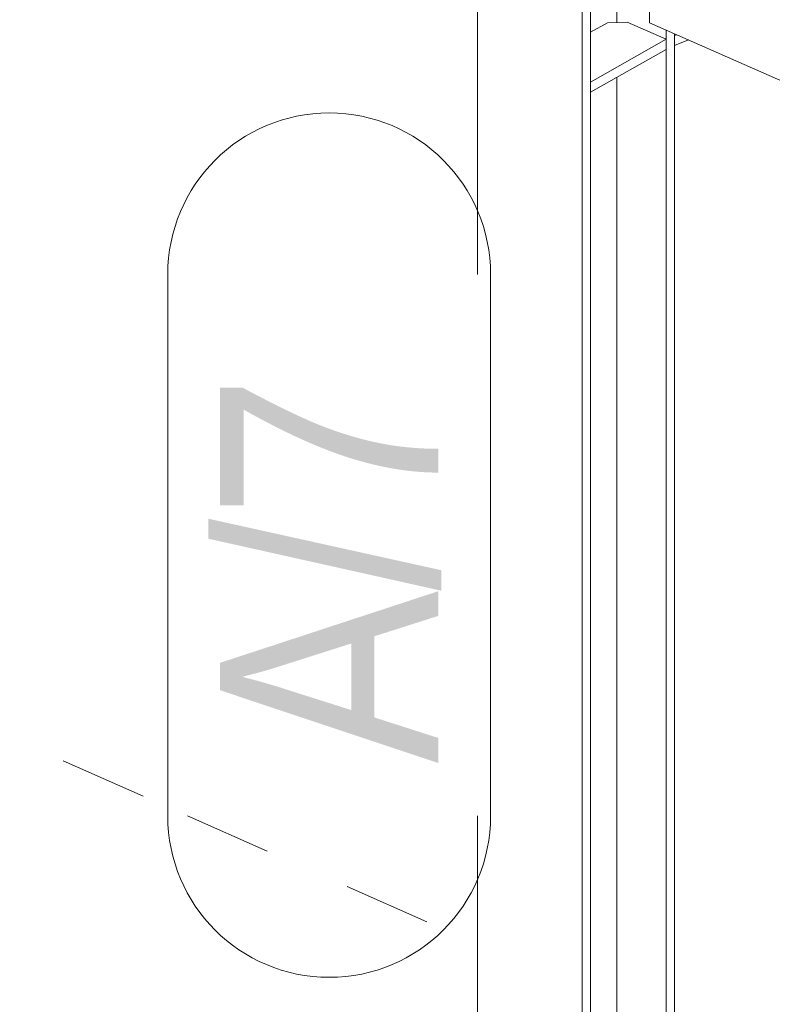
# Model space of a CAD drawing. Header units: millimetres. Extents: x -127 to 701, y 152 to 732.
# Tile 17 of 75: x 468 to 477, y 314 to 325. Entities that reach past the tile are written whole.
import ezdxf

# ---------------------------------------------------------------- set-up
doc = ezdxf.new("R2010")
doc.units = ezdxf.units.MM
doc.linetypes.add('XKITLINE00', pattern=[0])
doc.linetypes.add('XKITLINE01', pattern=[4, 1, -1, 1, -1])
doc.layers.add('Teil', color=7, linetype='Continuous', lineweight=0)
doc.layers.add('Text', color=5, linetype='Continuous', lineweight=0)
doc.styles.add('ARIAL', font='ARIAL.TTF')

msp = doc.modelspace()

# ---------------------------------------------------------------- linework, layer by layer
at = {"layer": 'Teil', "linetype": 'XKITLINE01', "lineweight": 0}
for p, q in [((414.052, 341.19), (470.12, 316.388)), ((470.346, 316.288), (473.67, 314.818))]:
    msp.add_line(p, q, dxfattribs=at)
at = {"layer": 'Teil', "linetype": 'XKITLINE00', "lineweight": 0}
for p, q in [((473.67, 322.493), (473.67, 327.892)), ((474.868, 327.362), (474.868, 310.358)), ((474.965, 310.413), (474.965, 326.243)), ((475.265, 325.381), (475.265, 326.018)), ((475.641, 325.377), (475.641, 325.864)), ((475.159, 325.377), (474.965, 325.268)), ((475.384, 325.384), (475.159, 325.377)), ((475.831, 325.187), (475.384, 325.384)), ((544.92, 294.731), (475.641, 325.377)), ((475.831, 310.903), (475.831, 325.293)), ((474.965, 324.697), (475.831, 325.187)), ((475.831, 325.071), (475.831, 325.187)), ((475.929, 310.958), (475.929, 325.25)), ((475.929, 325.23), (475.953, 325.239)), ((475.929, 325.116), (475.929, 325.23)), ((475.929, 325.116), (476.087, 325.18)), ((474.965, 324.582), (475.831, 325.071)), ((475.265, 311.153), (475.265, 324.751)), ((474.965, 324.697), (474.965, 324.582)), ((473.67, 310.888), (473.67, 316.288))]:
    msp.add_line(p, q, dxfattribs=at)
at = {"layer": 'Text', "linetype": 'XKITLINE00', "lineweight": 0}
for p, q in [((470.12, 316.288), (470.12, 322.493)), ((473.82, 316.288), (473.82, 322.493))]:
    msp.add_line(p, q, dxfattribs=at)
for centre, start, end in [((471.97, 322.493), 0, 180), ((471.97, 316.288), 180, 0)]:
    msp.add_arc(centre, 1.85, start, end, dxfattribs=at)

# ---------------------------------------------------------------- texts
at = {"layer": 'Text', "style": 'ARIAL', "width": 0.85}
msp.add_text('A/7', height=2.5, rotation=90.0002, dxfattribs=at).set_placement((473.22, 316.888))

doc.saveas('drawing.dxf')
